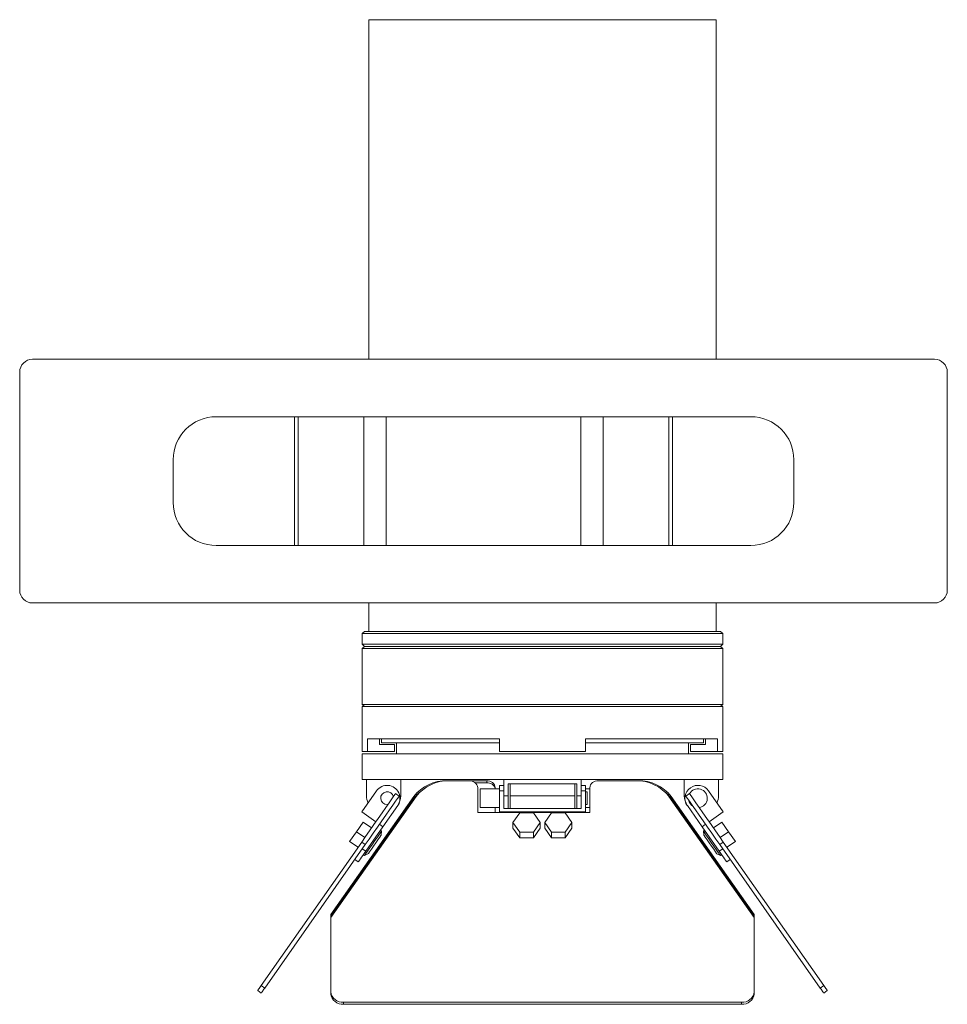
# Model space of a CAD drawing. Header units: millimetres. Extents: x -205 to 614, y -56 to 541.
# Tile 2 of 3: x 92 to 308, y 312 to 541. Entities that reach past the tile are written whole.
import ezdxf

# ---------------------------------------------------------------- set-up
doc = ezdxf.new("R2010")
doc.units = ezdxf.units.MM

msp = doc.modelspace()

# ---------------------------------------------------------------- linework, layer by layer
at = {"color": 7, "linetype": 'Continuous', "lineweight": 15}
for p, q in [((173.33, 461.82), (173.33, 540.93)), ((254.33, 540.93), (173.33, 540.93)), ((254.33, 461.82), (254.33, 540.93)), ((305.16, 461.82), (94.99, 461.82)), ((91.99, 458.82), (91.99, 408.05)), ((308.16, 408.05), (308.16, 458.82)), ((137.76, 448.43), (156, 448.43)), ((156, 418.43), (156, 448.43)), ((156, 448.43), (156.87, 448.43)), ((156.87, 418.43), (156.87, 448.43)), ((156.87, 448.43), (172.17, 448.43)), ((172.17, 418.43), (172.17, 448.43)), ((177.37, 448.43), (172.17, 448.43)), ((177.37, 418.43), (177.37, 448.43)), ((177.37, 448.43), (222.79, 448.43)), ((222.79, 418.43), (222.79, 448.43)), ((227.98, 448.43), (222.79, 448.43)), ((227.98, 418.43), (227.98, 448.43)), ((227.98, 448.43), (243.28, 448.43)), ((243.28, 418.43), (243.28, 448.43)), ((243.28, 448.43), (244.15, 448.43)), ((244.15, 418.43), (244.15, 448.43)), ((244.15, 448.43), (262.4, 448.43)), ((127.76, 428.43), (127.76, 438.43)), ((272.4, 428.43), (272.4, 438.43)), ((137.76, 418.43), (156, 418.43)), ((156, 418.43), (156.87, 418.43)), ((156.87, 418.43), (172.17, 418.43)), ((177.37, 418.43), (172.17, 418.43)), ((177.37, 418.43), (222.79, 418.43)), ((227.98, 418.43), (222.79, 418.43)), ((227.98, 418.43), (243.28, 418.43)), ((243.28, 418.43), (244.15, 418.43)), ((244.15, 418.43), (262.4, 418.43)), ((94.99, 405.05), (305.16, 405.05)), ((173.33, 398.43), (173.33, 405.05)), ((254.33, 398.43), (254.33, 405.05)), ((172.33, 398.43), (171.83, 397.93)), ((171.83, 397.93), (171.83, 395.43)), ((171.83, 397.93), (213.83, 397.93)), ((172.33, 398.43), (173.33, 398.43)), ((173.33, 398.43), (254.33, 398.43)), ((213.83, 397.93), (255.83, 397.93)), ((254.33, 398.43), (255.33, 398.43)), ((255.83, 397.93), (255.33, 398.43)), ((255.83, 395.43), (255.83, 397.93)), ((171.83, 395.43), (172.33, 394.93)), ((171.83, 395.43), (213.83, 395.43)), ((172.33, 394.93), (171.83, 394.43)), ((172.33, 394.93), (213.83, 394.93)), ((213.83, 395.43), (255.83, 395.43)), ((213.83, 394.93), (255.33, 394.93)), ((255.33, 394.93), (255.83, 395.43)), ((255.83, 394.43), (255.33, 394.93)), ((171.83, 394.43), (171.83, 381.43)), ((171.83, 394.43), (213.83, 394.43)), ((213.83, 394.43), (255.83, 394.43)), ((255.83, 381.43), (255.83, 394.43)), ((171.83, 381.43), (172.33, 380.93)), ((171.83, 381.43), (213.83, 381.43)), ((171.83, 380.93), (171.83, 370.43)), ((171.83, 380.93), (213.83, 380.93)), ((213.83, 381.43), (255.83, 381.43)), ((213.83, 380.93), (255.83, 380.93)), ((255.33, 380.93), (255.83, 381.43)), ((255.83, 370.43), (255.83, 380.93)), ((203.83, 373.43), (173.04, 373.43)), ((173.04, 370.43), (173.04, 373.43)), ((175.83, 372.08), (175.83, 373.43)), ((179.33, 372.08), (175.83, 372.08)), ((176.33, 373.43), (176.33, 372.43)), ((176.33, 372.43), (203.83, 372.43)), ((179.33, 370.43), (179.33, 372.08)), ((179.83, 372.43), (179.83, 369.93)), ((203.83, 370.43), (203.83, 373.43)), ((254.62, 373.43), (223.83, 373.43)), ((223.83, 370.43), (223.83, 373.43)), ((223.83, 372.43), (251.33, 372.43)), ((247.83, 369.93), (247.83, 372.43)), ((248.33, 370.43), (248.33, 372.08)), ((251.83, 372.08), (248.33, 372.08)), ((251.33, 372.43), (251.33, 373.43)), ((251.83, 372.08), (251.83, 373.43)), ((254.62, 370.43), (254.62, 373.43)), ((173.04, 370.43), (171.83, 370.43)), ((171.83, 369.93), (171.83, 363.93)), ((171.83, 369.93), (255.83, 369.93)), ((179.33, 370.43), (173.04, 370.43)), ((223.83, 370.43), (203.83, 370.43)), ((254.62, 370.43), (248.33, 370.43)), ((255.83, 370.43), (254.62, 370.43)), ((255.83, 363.93), (255.83, 369.93)), ((171.83, 363.93), (172.8, 363.93)), ((172.8, 363.93), (204.83, 363.93)), ((172.8, 360.13), (172.8, 363.93)), ((180.8, 360.13), (180.8, 363.93)), ((192.15, 363.62), (196.73, 363.62)), ((200.83, 363.62), (196.73, 363.62)), ((200.83, 363.17), (198.12, 363.17)), ((200.83, 363.62), (200.83, 363.17)), ((204.83, 362.56), (203.83, 362.56)), ((203.83, 362.56), (203.83, 361.28)), ((204.83, 363.93), (222.83, 363.93)), ((204.83, 360.13), (204.83, 363.93)), ((221.83, 362.93), (205.83, 362.93)), ((205.83, 360.13), (205.83, 362.93)), ((206.33, 362.93), (206.33, 360.13)), ((221.33, 362.93), (221.33, 360.13)), ((221.83, 360.13), (221.83, 362.93)), ((222.83, 363.93), (254.85, 363.93)), ((222.83, 360.13), (222.83, 363.93)), ((223.83, 362.56), (222.83, 362.56)), ((223.83, 362.56), (223.83, 361.28)), ((226.83, 363.62), (235.51, 363.62)), ((236.04, 363.62), (235.51, 363.62)), ((246.85, 360.13), (246.85, 363.93)), ((254.85, 363.93), (255.83, 363.93)), ((254.85, 360.13), (254.85, 363.93)), ((175.16, 361.28), (171.72, 356.37)), ((179.59, 360.63), (180.41, 360.05)), ((198.73, 361.99), (198.73, 356.25)), ((203.83, 361.76), (199.33, 361.76)), ((199.33, 357.36), (199.33, 361.76)), ((202.83, 361.99), (202.83, 361.76)), ((203.83, 356.37), (203.83, 361.28)), ((204.83, 361.28), (203.83, 361.28)), ((222.83, 361.28), (223.83, 361.28)), ((224.83, 361.76), (223.83, 361.76)), ((223.83, 361.28), (223.83, 356.37)), ((224.23, 361.06), (223.83, 361.06)), ((224.23, 361.06), (224.23, 358.06)), ((224.83, 356.25), (224.83, 361.99)), ((248.07, 360.63), (247.25, 360.05)), ((255.93, 356.37), (252.49, 361.28)), ((164.48, 331.74), (184.35, 359.94)), ((183.82, 359.94), (164.48, 332.5)), ((183.82, 359.48), (164.48, 332.04)), ((177.62, 358.06), (177.8, 358.07)), ((183.82, 359.94), (183.82, 359.48)), ((204.83, 360.13), (205.83, 360.13)), ((204.83, 358.44), (204.83, 360.13)), ((204.83, 358.44), (204.83, 357.19)), ((205.83, 360.13), (205.83, 357.19)), ((221.33, 360.13), (206.33, 360.13)), ((206.33, 360.13), (206.33, 357.19)), ((221.33, 360.13), (221.33, 357.19)), ((221.83, 360.13), (222.83, 360.13)), ((221.83, 357.19), (221.83, 360.13)), ((222.83, 360.13), (222.83, 358.44)), ((222.83, 357.19), (222.83, 358.44)), ((223.83, 358.06), (224.23, 358.06)), ((243.3, 359.94), (263.17, 331.74)), ((243.83, 359.94), (243.83, 359.48)), ((263.17, 332.5), (243.83, 359.94)), ((263.17, 332.04), (243.83, 359.48)), ((171.72, 356.37), (175, 354.07)), ((180.08, 357.84), (176.64, 352.93)), ((198.73, 356.25), (203.83, 356.25)), ((199.33, 357.36), (203.83, 357.36)), ((202.83, 356.25), (202.83, 357.36)), ((223.83, 356.37), (203.83, 356.37)), ((203.83, 356.37), (203.83, 356.25)), ((203.83, 356.25), (223.83, 356.25)), ((204.83, 357.19), (222.83, 357.19)), ((206.95, 353.94), (208.54, 356.19)), ((208.54, 356.19), (211.71, 356.19)), ((211.71, 356.19), (213.3, 353.94)), ((214.35, 353.94), (215.94, 356.19)), ((215.94, 356.19), (219.11, 356.19)), ((219.11, 356.19), (220.7, 353.94)), ((223.83, 357.36), (224.83, 357.36)), ((223.83, 356.37), (223.83, 356.25)), ((223.83, 356.25), (224.83, 356.25)), ((251.02, 352.93), (247.58, 357.84)), ((255.93, 356.37), (252.65, 354.07)), ((172.03, 354.02), (170.45, 351.76)), ((172.03, 354.02), (174, 352.64)), ((175.82, 353.5), (176.64, 352.93)), ((208.54, 351.69), (206.95, 353.94)), ((206.95, 353.94), (206.95, 352.57)), ((213.3, 353.94), (211.71, 351.69)), ((213.3, 353.94), (213.3, 352.57)), ((215.94, 351.69), (214.35, 353.94)), ((214.35, 353.94), (214.35, 352.57)), ((220.7, 353.94), (219.11, 351.69)), ((220.7, 353.94), (220.7, 352.57)), ((251.84, 353.5), (251.02, 352.93)), ((255.62, 354.02), (253.66, 352.64)), ((255.62, 354.02), (257.2, 351.76)), ((170.45, 351.76), (168.88, 349.51)), ((170.45, 351.76), (172.42, 350.39)), ((176.64, 352.93), (172.62, 347.19)), ((176.34, 351.91), (176.06, 352.11)), ((176.26, 350.99), (176.34, 351.91)), ((208.54, 350.31), (206.95, 352.57)), ((211.71, 351.69), (208.54, 351.69)), ((208.54, 351.69), (208.54, 350.31)), ((213.3, 352.57), (211.71, 350.31)), ((211.71, 351.69), (211.71, 350.31)), ((215.94, 350.31), (214.35, 352.57)), ((219.11, 351.69), (215.94, 351.69)), ((215.94, 351.69), (215.94, 350.31)), ((220.7, 352.57), (219.11, 350.31)), ((219.11, 351.69), (219.11, 350.31)), ((255.03, 347.19), (251.02, 352.93)), ((251.59, 352.11), (251.31, 351.91)), ((251.31, 351.91), (251.39, 350.99)), ((257.2, 351.76), (255.24, 350.39)), ((257.2, 351.76), (258.78, 349.51)), ((171.69, 349.35), (148.28, 315.91)), ((172.51, 348.77), (149.1, 315.33)), ((168.88, 349.51), (170.84, 348.13)), ((171.69, 349.35), (172.51, 348.77)), ((211.71, 350.31), (208.54, 350.31)), ((219.11, 350.31), (215.94, 350.31)), ((255.96, 349.35), (255.14, 348.77)), ((278.56, 315.33), (255.14, 348.77)), ((279.38, 315.91), (255.96, 349.35)), ((258.78, 349.51), (256.81, 348.13)), ((171.8, 347.76), (172.62, 347.19)), ((172.33, 346.18), (173.16, 346.57)), ((254.49, 346.57), (255.33, 346.18)), ((255.85, 347.76), (255.03, 347.19)), ((170.08, 345.31), (170.9, 344.73)), ((172.05, 346.37), (172.33, 346.18)), ((255.33, 346.18), (255.61, 346.37)), ((257.57, 345.31), (256.75, 344.73)), ((164.48, 332.5), (164.48, 332.04)), ((164.48, 332.04), (164.48, 331.74)), ((164.48, 314.48), (164.48, 331.74)), ((263.17, 332.5), (263.17, 332.04)), ((263.17, 331.74), (263.17, 332.04)), ((263.17, 331.74), (263.17, 314.48)), ((147.47, 314.75), (148.29, 314.18)), ((148.28, 315.91), (149.1, 315.33)), ((164.48, 314.48), (164.48, 314.02)), ((263.17, 314.48), (263.17, 314.02)), ((279.38, 315.91), (278.56, 315.33)), ((280.19, 314.75), (279.37, 314.18)), ((260.17, 312.02), (167.48, 312.02)), ((167.48, 312.02), (167.48, 311.56)), ((260.17, 312.02), (260.17, 311.56)), ((260.17, 311.56), (167.48, 311.56))]:
    msp.add_line(p, q, dxfattribs=at)
at = {"color": 8, "linetype": 'Continuous', "lineweight": 15}
for p, q in [((191.62, 363.62), (191.62, 363.61)), ((236.04, 363.62), (236.04, 363.61))]:
    msp.add_line(p, q, dxfattribs=at)
at = {"color": 7, "linetype": 'Continuous', "lineweight": 15, "flags": 128}
for points in [[(179.59, 360.63), (179.49, 360.49), (179.21, 360.08), (178.74, 359.42), (178.12, 358.52), (177.35, 357.43), (176.48, 356.19), (175.53, 354.83), (174.54, 353.42), (173.55, 352), (172.58, 350.62), (171.69, 349.35)], [(255.96, 349.35), (255.07, 350.62), (254.11, 352), (253.11, 353.42), (252.12, 354.83), (251.17, 356.19), (250.3, 357.43), (249.54, 358.52), (248.91, 359.42), (248.45, 360.08), (248.16, 360.49), (248.07, 360.63)], [(180.41, 360.05), (180.31, 359.91), (180.03, 359.51), (179.56, 358.84), (178.94, 357.95), (178.17, 356.86), (177.3, 355.61), (176.35, 354.26), (175.36, 352.84), (174.37, 351.42), (173.4, 350.05), (172.51, 348.77)], [(255.14, 348.77), (254.25, 350.05), (253.29, 351.42), (252.29, 352.84), (251.3, 354.26), (250.35, 355.61), (249.48, 356.86), (248.72, 357.95), (248.09, 358.84), (247.63, 359.51), (247.34, 359.91), (247.25, 360.05)], [(172.33, 346.18), (172.42, 346.31), (172.68, 346.68), (173.08, 347.26), (173.6, 348), (174.18, 348.83), (174.78, 349.68), (175.34, 350.48), (175.81, 351.15), (176.14, 351.63), (176.32, 351.88), (176.34, 351.91)], [(176.26, 350.99), (176.17, 350.86), (175.9, 350.47), (175.49, 349.89), (174.98, 349.16), (174.44, 348.4), (173.94, 347.67), (173.53, 347.09), (173.26, 346.7), (173.16, 346.57)], [(251.31, 351.91), (251.4, 351.78), (251.66, 351.41), (252.07, 350.83), (252.59, 350.09), (253.17, 349.26), (253.77, 348.41), (254.32, 347.61), (254.79, 346.94), (255.13, 346.46), (255.31, 346.21), (255.33, 346.18)], [(254.49, 346.57), (254.4, 346.7), (254.13, 347.09), (253.72, 347.67), (253.21, 348.4), (252.67, 349.16), (252.17, 349.89), (251.76, 350.47), (251.49, 350.86), (251.39, 350.99)], [(172.62, 347.19), (172.29, 346.71), (171.96, 346.25), (171.67, 345.83), (171.41, 345.45), (171.19, 345.15), (171.03, 344.92), (170.94, 344.78), (170.9, 344.73)], [(256.75, 344.73), (256.72, 344.78), (256.62, 344.92), (256.46, 345.15), (256.25, 345.45), (255.99, 345.83), (255.69, 346.25), (255.37, 346.71), (255.03, 347.19)], [(148.28, 315.91), (148.1, 315.66), (147.94, 315.43), (147.8, 315.23), (147.68, 315.06), (147.59, 314.93), (147.52, 314.83), (147.48, 314.77), (147.47, 314.75)], [(149.1, 315.33), (148.92, 315.08), (148.76, 314.85), (148.62, 314.66), (148.5, 314.49), (148.41, 314.35), (148.34, 314.26), (148.3, 314.2), (148.29, 314.18)], [(279.37, 314.18), (279.35, 314.2), (279.31, 314.26), (279.24, 314.35), (279.15, 314.49), (279.03, 314.66), (278.89, 314.85), (278.74, 315.08), (278.56, 315.33)], [(280.19, 314.75), (280.17, 314.77), (280.13, 314.83), (280.06, 314.93), (279.97, 315.06), (279.85, 315.23), (279.71, 315.43), (279.55, 315.66), (279.38, 315.91)]]:
    msp.add_lwpolyline(points, dxfattribs=at)
at = {"color": 7, "linetype": 'Continuous', "lineweight": 15}
for centre, radius, start, end in [((137.76, 438.43), 10, 90, 180), ((262.4, 438.43), 10, 0, 90), ((137.76, 428.43), 10, 180, 270), ((262.4, 428.43), 10, 270, 0), ((177.62, 359.56), 3, 325, 145), ((191.34, 354.13), 9.5, 88.3144, 142.3081), ((191.87, 354.13), 9.5, 88.3144, 142.3081), ((196.89, 361.79), 1.85, 6.2433, 95.1117), ((200.99, 361.79), 1.85, 6.2433, 95.1117), ((200.98, 361.28), 1.89, 14.7958, 94.488), ((226.66, 361.79), 1.85, 84.8882, 173.7568), ((235.79, 354.13), 9.5, 37.6919, 91.6856), ((236.32, 354.13), 9.5, 37.6919, 91.6856), ((250.03, 359.56), 3, 35, 215), ((177.62, 359.56), 1.5, 13.1897, 270), ((190.24, 354.9), 7.88, 128.3331, 144.5051), ((237.41, 354.9), 7.88, 35.4952, 51.6666), ((250.03, 359.56), 2.2, 277.9643, 152.0357), ((176.8, 360.13), 4, 180, 205), ((176.8, 360.13), 4, 325, 0), ((250.85, 360.13), 4, 180, 215), ((250.03, 359.56), 2.2, 190.38, 239.62), ((250.85, 360.13), 4, 335, 0), ((167.24, 314.78), 2.77, 186.2432, 275.1118), ((260.42, 314.78), 2.77, 264.8882, 353.7568), ((167.24, 314.32), 2.77, 186.2438, 275.1111), ((260.42, 314.32), 2.77, 264.8888, 353.7561)]:
    msp.add_arc(centre, radius, start, end, dxfattribs=at)
for centre, major_axis in [((94.99, 458.82), (2.12, -2.12)), ((305.16, 458.82), (-2.12, -2.12)), ((94.99, 408.05), (2.12, 2.12)), ((305.16, 408.05), (-2.12, 2.12))]:
    msp.add_ellipse(centre, major_axis=major_axis, ratio=0.998783, start_param=2.356803, end_param=3.926382, dxfattribs=at)

doc.saveas('drawing.dxf')
